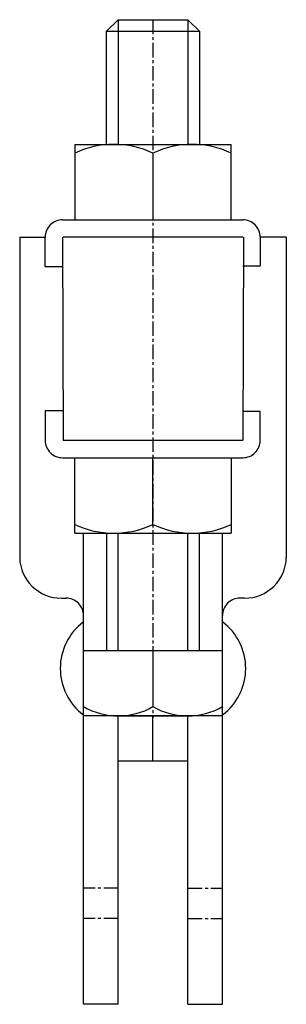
# Model space of a CAD drawing. Extents: x 215.5 to 238.5, y 142.6 to 227.4.
import ezdxf

# ---------------------------------------------------------------- set-up
doc = ezdxf.new("R2010")
doc.units = 0
doc.linetypes.add('CENTER', pattern=[2, 1.25, -0.25, 0.25, -0.25])
doc.layers.get('0').update_dxf_attribs({"linetype": 'CONTINUOUS'})
doc.layers.add('BRAUER-1', color=1, linetype='CENTER')

msp = doc.modelspace()

# ---------------------------------------------------------------- linework, layer by layer
for p, q in [((223.000003, 226.449998), (224.000003, 227.449998)), ((224.000003, 227.449998), (224.000002, 216.699998)), ((224.000003, 227.449998), (230.000003, 227.449998)), ((230.000003, 227.449998), (230.000002, 216.699998)), ((230.000003, 227.449998), (231.000003, 226.449998)), ((223.000002, 216.699998), (223.000003, 226.449998)), ((223.000003, 226.449998), (231.000003, 226.449998)), ((231.000003, 226.449998), (231.000002, 216.699998)), ((220.250002, 216.699998), (220.250002, 210.199998)), ((220.250002, 216.699998), (233.750002, 216.699998)), ((233.750002, 210.199998), (233.750002, 216.699998)), ((227.000002, 215.953514), (227.000002, 210.199998)), ((219.200002, 210.199998), (234.750002, 210.199998)), ((215.500008, 208.699999), (215.500005, 181.100003)), ((215.500008, 208.699999), (217.750008, 208.699999)), ((217.707278, 206.151305), (217.700008, 208.695713)), ((219.200002, 208.699998), (219.250002, 191.199998)), ((234.750002, 208.699998), (219.250002, 208.699998)), ((234.800002, 208.699998), (234.750002, 191.199998)), ((236.250002, 208.699998), (236.250002, 206.199998)), ((238.500002, 208.699998), (236.250002, 208.699998)), ((238.500002, 208.699998), (238.500001, 181.100002)), ((236.250002, 206.199998), (234.750002, 206.199998)), ((219.207272, 206.155591), (217.707278, 206.151305)), ((217.707277, 193.748692), (217.700008, 191.204284)), ((219.207271, 193.744406), (217.707277, 193.748692)), ((236.250002, 193.699998), (234.750002, 193.699998)), ((236.250002, 191.199998), (236.250002, 193.699998)), ((234.750002, 191.199998), (219.250002, 191.199998)), ((219.200001, 189.699998), (234.750001, 189.699998)), ((220.250001, 183.199998), (220.250001, 189.699998)), ((227.000001, 183.946483), (227.000001, 189.699998)), ((233.750001, 189.699998), (233.750001, 183.199998)), ((220.250001, 183.199998), (233.750001, 183.199998)), ((221, 142.6), (221.000005, 183.199998)), ((223.000001, 183.199998), (223.000001, 173.049998)), ((224.000004, 173.049998), (224.000005, 183.199998)), ((230.000001, 173.049998), (230.000001, 183.199998)), ((231.000001, 173.049998), (231.000001, 183.199998)), ((233, 142.6), (233.000001, 183.199998)), ((219.100005, 177.600002), (219.500005, 177.600002)), ((234.900001, 177.600002), (234.500001, 177.600002)), ((233.000001, 173.049998), (221.000001, 173.049998)), ((221.000001, 167.449998), (221.000001, 173.049998)), ((227.000001, 173.049998), (227.000001, 168.249998)), ((233.000001, 167.449998), (233.000001, 173.049998)), ((233.000001, 167.449998), (221.000001, 167.449998)), ((224, 142.599999), (224, 167.375821)), ((224.000001, 167.449998), (230.000001, 167.449998)), ((227.000001, 163.546637), (227.000001, 167.449998)), ((230, 142.6), (230, 167.449998)), ((230.000001, 163.546637), (224.000001, 163.546638)), ((224, 142.599999), (221, 142.6)), ((230, 142.6), (233, 142.6))]:
    msp.add_line(p, q)
for centre, radius, start, end in [((223.625002, 208.697243), 8.002755, 65.056157, 114.943842), ((230.375002, 208.697243), 8.002755, 65.056157, 114.943842), ((219.200002, 208.699998), 1.5, 89.999999, 180.163675), ((234.750002, 208.699998), 1.5, 359.999989, 90), ((219.200002, 191.199998), 1.5, 179.836287, 269.999998), ((234.750002, 191.199998), 1.5, 269.999962, 359.999999), ((223.625002, 191.202754), 8.002756, 245.056152, 294.94384), ((230.375002, 191.202754), 8.002756, 245.056152, 294.94384), ((219.085535, 181.186547), 3.586575, 181.382689, 270.231147), ((234.91447, 181.186548), 3.586575, 269.768844, 358.617295), ((219.500004, 176.100002), 1.5, 0, 90.000003), ((234.500001, 176.100002), 1.5, 89.999999, 180), ((224.000004, 171.546637), 5, 126.869891, 233.130095), ((230.000001, 171.546637), 5, 306.869886, 53.130102), ((224.000001, 173.474998), 6.025, 240.137166, 299.862834), ((230.000001, 173.474998), 6.025, 240.137166, 299.862834)]:
    msp.add_arc(centre, radius, start, end)
at = {"layer": 'BRAUER-1'}
for p, q in [((227.000003, 227.449998), (227.000003, 167.284642)), ((224.000003, 152.599999), (221.000003, 152.6)), ((230, 152.6), (233, 152.6)), ((224.000002, 149.999999), (221.000002, 150)), ((230, 150), (233, 150))]:
    msp.add_line(p, q, dxfattribs=at)

doc.saveas('drawing.dxf')
